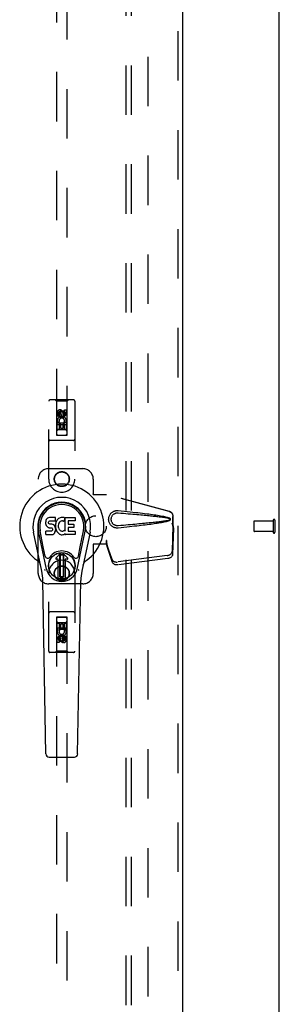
# Model space of a CAD drawing. Header units: inches. Extents: x 0 to 215, y 0 to 139.
# Tile 4 of 14: x 100.13 to 106.33, y 38.36 to 61.86. Entities that reach past the tile are written whole.
import ezdxf

# ---------------------------------------------------------------- set-up
doc = ezdxf.new("R2010")
doc.units = ezdxf.units.IN
doc.header["$LTSCALE"] = 11.804375
doc.header["$MEASUREMENT"] = 0
doc.linetypes.add('HIDDEN', pattern=[0.2, 0.1, -0.1])
doc.layers.get('0').update_dxf_attribs({"linetype": 'CONTINUOUS'})
for name, color, linetype in [('DEFAULT_2', 8, 'HIDDEN'), ('DOOR_ASSEMBLY', 7, 'CONTINUOUS'), ('SUBPANEL', 7, 'CONTINUOUS')]:
    doc.layers.add(name, color=color, linetype=linetype)

msp = doc.modelspace()

# ---------------------------------------------------------------- linework, layer by layer
at = {"color": 3, "linetype": 'Continuous'}
msp.add_line((106.325, 6.873), (106.325, 92.665), dxfattribs=at)
at = {"layer": 'DEFAULT_2', "color": 8, "linetype": 'HIDDEN'}
for p, q in [((103.2, 10.217), (103.2, 89.321)), ((105.721, 49.883), (105.721, 49.655)), ((106.178, 49.893), (105.731, 49.893)), ((106.178, 49.911), (106.178, 49.627)), ((106.221, 49.911), (106.221, 49.627)), ((106.178, 49.645), (105.731, 49.645))]:
    msp.add_line(p, q, dxfattribs=at)
for centre, radius, start, end in [((105.731, 49.883), 0.01, 90, 180), ((106.2, 49.911), 0.0215, 0, 180), ((105.731, 49.655), 0.01, 180, 270), ((106.2, 49.627), 0.0215, 180, 360)]:
    msp.add_arc(centre, radius, start, end, dxfattribs=at)
at = {"layer": 'DOOR_ASSEMBLY', "color": 8, "linetype": 'HIDDEN'}
for p, q in [((103.909, 89.915), (103.909, 9.623)), ((101.013, 88.942), (101.013, 51.94)), ((101.263, 51.94), (101.263, 88.942)), ((100.825, 50.894), (100.825, 52.752)), ((101.42, 52.782), (100.855, 52.782)), ((101.008, 52.752), (100.978, 52.782)), ((101.268, 52.752), (101.008, 52.752)), ((101.008, 52.752), (101.011, 51.942)), ((101.264, 51.942), (101.268, 52.752)), ((101.268, 52.752), (101.298, 52.782)), ((101.45, 52.752), (101.45, 50.894)), ((101.031, 52.392), (101.031, 52.484)), ((101.074, 52.484), (101.074, 52.392)), ((101.138, 52.514), (101.075, 52.477)), ((101.075, 52.477), (101.085, 52.472)), ((101.075, 52.477), (101.075, 52.405)), ((101.075, 52.405), (101.085, 52.411)), ((101.075, 52.405), (101.138, 52.369)), ((101.138, 52.502), (101.085, 52.472)), ((101.085, 52.472), (101.085, 52.411)), ((101.085, 52.411), (101.138, 52.381)), ((101.118, 52.456), (101.118, 52.484)), ((101.2, 52.477), (101.138, 52.514)), ((101.138, 52.514), (101.138, 52.502)), ((101.19, 52.472), (101.138, 52.502)), ((101.138, 52.381), (101.19, 52.411)), ((101.138, 52.369), (101.2, 52.405)), ((101.159, 52.498), (101.159, 52.452)), ((101.2, 52.477), (101.19, 52.472)), ((101.19, 52.411), (101.19, 52.472)), ((101.2, 52.405), (101.19, 52.411)), ((101.2, 52.405), (101.2, 52.477)), ((101.202, 52.548), (101.244, 52.548)), ((101.202, 52.456), (101.202, 52.548)), ((101.244, 52.548), (101.244, 52.456)), ((101.265, 52.192), (101.01, 52.192)), ((101.074, 52.392), (101.031, 52.392)), ((101.031, 52.236), (101.209, 52.236)), ((101.031, 52.08), (101.031, 52.236)), ((101.079, 52.26), (101.04, 52.243)), ((101.116, 52.193), (101.074, 52.193)), ((101.074, 52.193), (101.074, 52.08)), ((101.116, 52.101), (101.116, 52.193)), ((101.138, 52.369), (101.138, 52.381)), ((101.202, 52.193), (101.159, 52.193)), ((101.159, 52.193), (101.159, 52.101)), ((101.209, 52.236), (101.19, 52.249)), ((101.202, 52.08), (101.202, 52.193)), ((101.234, 52.239), (101.232, 52.236)), ((101.232, 52.236), (101.244, 52.236)), ((101.244, 52.236), (101.244, 52.08)), ((101.011, 51.942), (101.264, 51.942)), ((101.013, 51.943), (101.263, 51.943)), ((101.013, 51.94), (101.263, 51.94)), ((101.074, 52.08), (101.031, 52.08)), ((101.223, 52.067), (101.053, 52.067)), ((101.159, 52.101), (101.116, 52.101)), ((101.244, 52.08), (101.202, 52.08)), ((101.42, 51.817), (100.855, 51.817)), ((100.825, 51.144), (101.638, 51.144)), ((100.575, 48.644), (100.575, 50.894)), ((101.888, 50.894), (101.888, 50.541)), ((101.885, 50.524), (101.888, 50.541)), ((101.892, 50.524), (101.888, 50.541)), ((101.885, 50.524), (102.206, 50.524)), ((103.696, 50.122), (102.198, 50.524)), ((103.703, 50.122), (102.206, 50.524)), ((103.766, 49.853), (103.788, 49.771)), ((103.774, 49.853), (103.796, 49.771)), ((103.788, 49.771), (103.788, 50.001)), ((103.796, 49.771), (103.796, 50.001)), ((103.787, 49.783), (103.768, 49.168)), ((103.801, 49.712), (103.782, 49.097)), ((103.787, 49.783), (103.801, 49.712)), ((103.796, 49.771), (103.788, 49.771)), ((103.79, 49.799), (103.798, 49.743)), ((103.798, 49.743), (103.799, 49.732)), ((103.799, 49.732), (103.8, 49.722)), ((103.8, 49.722), (103.801, 49.712)), ((102.206, 49.432), (102.198, 49.432)), ((102.198, 49.432), (102.198, 49.344)), ((102.336, 48.974), (102.204, 49.358)), ((102.218, 49.286), (102.204, 49.358)), ((102.206, 49.432), (102.206, 49.344)), ((102.209, 49.353), (102.218, 49.286)), ((102.206, 49.344), (101.885, 49.344)), ((101.885, 49.344), (101.888, 49.327)), ((101.892, 49.344), (101.888, 49.327)), ((101.888, 49.327), (101.888, 48.644)), ((102.35, 48.903), (102.218, 49.286)), ((103.651, 49.069), (102.463, 48.916)), ((103.664, 48.998), (102.477, 48.845)), ((100.825, 46.787), (100.825, 48.644)), ((101.45, 48.644), (101.45, 46.787)), ((101.638, 48.394), (100.825, 48.394)), ((101.42, 47.722), (100.855, 47.722)), ((101.011, 47.597), (101.008, 46.787)), ((101.011, 47.597), (101.264, 47.597)), ((101.263, 47.598), (101.013, 47.598)), ((101.013, 47.598), (101.013, 10.597)), ((101.263, 47.595), (101.013, 47.595)), ((101.053, 47.472), (101.223, 47.472)), ((101.263, 10.597), (101.263, 47.598)), ((101.268, 46.787), (101.264, 47.597)), ((101.01, 47.347), (101.265, 47.347)), ((101.031, 47.459), (101.074, 47.459)), ((101.031, 47.303), (101.031, 47.459)), ((101.044, 47.303), (101.031, 47.303)), ((101.042, 47.299), (101.044, 47.303)), ((101.245, 47.303), (101.067, 47.303)), ((101.067, 47.303), (101.086, 47.29)), ((101.074, 47.459), (101.074, 47.345)), ((101.074, 47.345), (101.117, 47.345)), ((101.117, 47.438), (101.16, 47.438)), ((101.117, 47.345), (101.117, 47.438)), ((101.16, 47.438), (101.16, 47.345)), ((101.16, 47.345), (101.202, 47.345)), ((101.196, 47.278), (101.236, 47.295)), ((101.202, 47.459), (101.245, 47.459)), ((101.202, 47.345), (101.202, 47.459)), ((101.245, 47.459), (101.245, 47.303)), ((101.031, 46.99), (101.031, 47.083)), ((101.074, 47.083), (101.074, 46.99)), ((101.138, 47.169), (101.075, 47.133)), ((101.075, 47.133), (101.085, 47.127)), ((101.075, 47.133), (101.075, 47.061)), ((101.075, 47.061), (101.085, 47.067)), ((101.075, 47.061), (101.138, 47.025)), ((101.138, 47.158), (101.085, 47.127)), ((101.085, 47.127), (101.085, 47.067)), ((101.085, 47.067), (101.138, 47.036)), ((101.117, 47.04), (101.117, 47.086)), ((101.2, 47.133), (101.138, 47.169)), ((101.138, 47.169), (101.138, 47.158)), ((101.19, 47.127), (101.138, 47.158)), ((101.138, 47.036), (101.19, 47.067)), ((101.138, 47.025), (101.2, 47.061)), ((101.138, 47.025), (101.138, 47.036)), ((101.158, 47.083), (101.158, 47.054)), ((101.2, 47.133), (101.19, 47.127)), ((101.19, 47.067), (101.19, 47.127)), ((101.2, 47.061), (101.19, 47.067)), ((101.2, 47.061), (101.2, 47.133)), ((101.202, 47.146), (101.245, 47.146)), ((101.202, 47.054), (101.202, 47.146)), ((101.245, 47.146), (101.245, 47.054)), ((101.008, 46.787), (100.978, 46.757)), ((101.268, 46.787), (101.008, 46.787)), ((101.074, 46.99), (101.031, 46.99)), ((101.268, 46.787), (101.298, 46.757)), ((101.42, 46.757), (100.855, 46.757))]:
    msp.add_line(p, q, dxfattribs=at)
at = {"layer": 'DOOR_ASSEMBLY', "color": 3, "linetype": 'Continuous'}
msp.add_line((104.013, 89.915), (104.013, 9.623), dxfattribs=at)
at = {"layer": 'DOOR_ASSEMBLY', "color": 7, "linetype": 'Continuous'}
for p, q in [((100.754, 49.883), (100.752, 49.86)), ((100.752, 49.86), (100.753, 49.836)), ((100.753, 49.836), (100.757, 49.812)), ((100.759, 49.907), (100.754, 49.883)), ((100.768, 49.929), (100.759, 49.907)), ((100.782, 49.949), (100.768, 49.929)), ((100.79, 49.957), (100.782, 49.949)), ((100.8, 49.964), (100.79, 49.957)), ((100.821, 49.973), (100.8, 49.964)), ((100.845, 49.981), (100.821, 49.973)), ((100.823, 49.848), (100.824, 49.863)), ((100.824, 49.841), (100.823, 49.848)), ((100.824, 49.863), (100.826, 49.878)), ((100.826, 49.833), (100.824, 49.841)), ((100.826, 49.878), (100.829, 49.885)), ((100.83, 49.827), (100.826, 49.833)), ((100.829, 49.885), (100.834, 49.89)), ((100.837, 49.823), (100.83, 49.827)), ((100.834, 49.89), (100.849, 49.894)), ((100.851, 49.819), (100.837, 49.823)), ((100.984, 49.981), (100.845, 49.981)), ((100.849, 49.894), (100.864, 49.895)), ((100.864, 49.895), (100.977, 49.895)), ((100.977, 49.895), (100.982, 49.896)), ((100.982, 49.896), (100.984, 49.901)), ((100.986, 49.938), (100.984, 49.981)), ((100.984, 49.901), (100.985, 49.914)), ((100.985, 49.914), (100.986, 49.938)), ((100.993, 49.839), (100.989, 49.817)), ((100.999, 49.86), (100.993, 49.839)), ((101.007, 49.881), (100.999, 49.86)), ((101.018, 49.9), (101.007, 49.881)), ((101.031, 49.918), (101.018, 49.9)), ((101.046, 49.935), (101.031, 49.918)), ((101.062, 49.95), (101.046, 49.935)), ((101.061, 49.827), (101.057, 49.815)), ((101.067, 49.839), (101.061, 49.827)), ((101.08, 49.963), (101.062, 49.95)), ((101.081, 49.862), (101.067, 49.839)), ((101.101, 49.972), (101.08, 49.963)), ((101.089, 49.873), (101.081, 49.862)), ((101.1, 49.88), (101.089, 49.873)), ((101.125, 49.891), (101.1, 49.88)), ((101.123, 49.977), (101.101, 49.972)), ((101.145, 49.979), (101.123, 49.977)), ((101.138, 49.894), (101.125, 49.891)), ((101.151, 49.894), (101.138, 49.894)), ((101.167, 49.979), (101.145, 49.979)), ((101.164, 49.891), (101.151, 49.894)), ((101.177, 49.886), (101.164, 49.891)), ((101.178, 49.977), (101.167, 49.979)), ((101.189, 49.974), (101.178, 49.977)), ((101.209, 49.956), (101.183, 49.888)), ((101.207, 49.962), (101.189, 49.974)), ((101.218, 49.979), (101.454, 49.979)), ((101.218, 49.653), (101.218, 49.979)), ((101.288, 49.891), (101.288, 49.823)), ((101.454, 49.895), (101.292, 49.895)), ((101.459, 49.974), (101.459, 49.9)), ((100.661, 48.7), (100.464, 49.626)), ((100.772, 48.747), (100.58, 49.65)), ((100.628, 49.424), (100.583, 49.651)), ((100.695, 49.277), (100.621, 49.658)), ((100.754, 49.574), (100.754, 49.649)), ((100.757, 49.812), (100.765, 49.79)), ((100.818, 49.654), (100.759, 49.653)), ((100.765, 49.79), (100.778, 49.77)), ((100.778, 49.77), (100.794, 49.753)), ((100.794, 49.753), (100.814, 49.74)), ((100.814, 49.74), (100.825, 49.735)), ((100.879, 49.654), (100.818, 49.654)), ((100.825, 49.735), (100.837, 49.733)), ((100.837, 49.733), (100.884, 49.733)), ((100.875, 49.82), (100.851, 49.819)), ((100.899, 49.818), (100.875, 49.82)), ((100.894, 49.655), (100.879, 49.654)), ((100.884, 49.733), (100.892, 49.732)), ((100.892, 49.732), (100.899, 49.73)), ((100.901, 49.659), (100.894, 49.655)), ((100.922, 49.813), (100.899, 49.818)), ((100.899, 49.73), (100.905, 49.725)), ((100.906, 49.664), (100.901, 49.659)), ((100.905, 49.725), (100.91, 49.719)), ((100.915, 49.676), (100.906, 49.664)), ((100.91, 49.719), (100.916, 49.706)), ((100.918, 49.683), (100.915, 49.676)), ((100.916, 49.706), (100.919, 49.691)), ((100.919, 49.691), (100.918, 49.683)), ((100.933, 49.809), (100.922, 49.813)), ((100.926, 49.575), (100.946, 49.589)), ((100.943, 49.802), (100.933, 49.809)), ((100.96, 49.785), (100.943, 49.802)), ((100.946, 49.589), (100.963, 49.605)), ((100.973, 49.765), (100.96, 49.785)), ((100.963, 49.605), (100.97, 49.615)), ((100.97, 49.615), (100.975, 49.626)), ((100.983, 49.743), (100.973, 49.765)), ((100.975, 49.626), (100.984, 49.649)), ((100.989, 49.72), (100.983, 49.743)), ((100.989, 49.817), (100.984, 49.772)), ((100.984, 49.772), (100.985, 49.75)), ((100.984, 49.649), (100.99, 49.672)), ((100.985, 49.75), (100.988, 49.728)), ((100.988, 49.728), (100.993, 49.706)), ((100.992, 49.696), (100.989, 49.72)), ((100.99, 49.672), (100.992, 49.696)), ((100.993, 49.706), (101, 49.685)), ((101, 49.685), (101.021, 49.646)), ((101.021, 49.646), (101.034, 49.627)), ((101.034, 49.627), (101.048, 49.611)), ((101.048, 49.611), (101.065, 49.596)), ((101.054, 49.788), (101.053, 49.761)), ((101.053, 49.761), (101.055, 49.748)), ((101.057, 49.815), (101.054, 49.788)), ((101.055, 49.748), (101.058, 49.735)), ((101.058, 49.735), (101.068, 49.71)), ((101.065, 49.596), (101.082, 49.582)), ((101.068, 49.71), (101.081, 49.687)), ((101.081, 49.687), (101.09, 49.677)), ((101.09, 49.677), (101.1, 49.668)), ((101.1, 49.668), (101.111, 49.661)), ((101.111, 49.661), (101.124, 49.656)), ((101.124, 49.656), (101.137, 49.654)), ((101.137, 49.654), (101.15, 49.653)), ((101.15, 49.653), (101.163, 49.655)), ((101.163, 49.655), (101.176, 49.659)), ((101.176, 49.659), (101.188, 49.665)), ((101.188, 49.665), (101.199, 49.672)), ((101.19, 49.575), (101.209, 49.586)), ((101.206, 49.671), (101.218, 49.653)), ((101.22, 49.587), (101.209, 49.587)), ((101.209, 49.586), (101.209, 49.587)), ((101.22, 49.574), (101.22, 49.587)), ((101.289, 49.732), (101.289, 49.655)), ((101.292, 49.819), (101.424, 49.819)), ((101.424, 49.737), (101.294, 49.737)), ((101.294, 49.65), (101.455, 49.65)), ((101.428, 49.814), (101.428, 49.741)), ((101.46, 49.646), (101.46, 49.574)), ((101.504, 48.747), (101.696, 49.65)), ((101.58, 49.277), (101.655, 49.658)), ((101.812, 49.626), (101.614, 48.7)), ((101.648, 49.424), (101.692, 49.651)), ((100.759, 49.569), (100.903, 49.569)), ((100.903, 49.569), (100.915, 49.571)), ((100.915, 49.571), (100.926, 49.575)), ((101.082, 49.582), (101.092, 49.577)), ((101.092, 49.577), (101.103, 49.573)), ((101.103, 49.573), (101.124, 49.567)), ((101.124, 49.567), (101.146, 49.565)), ((101.146, 49.565), (101.169, 49.568)), ((101.169, 49.568), (101.19, 49.575)), ((101.455, 49.569), (101.224, 49.569)), ((100.743, 49.052), (100.695, 49.277)), ((101, 49.016), (101.11, 49.126)), ((101.11, 49.126), (101, 49.016)), ((101.276, 49.016), (101.166, 49.126)), ((101.166, 49.126), (101.276, 49.016)), ((101.533, 49.052), (101.58, 49.277)), ((101.055, 48.982), (101.014, 48.982)), ((101.055, 48.982), (101.014, 48.982)), ((101.055, 48.982), (101.055, 48.982)), ((101.055, 48.523), (101.055, 48.982)), ((101.055, 48.523), (101.055, 48.982)), ((101.095, 49.088), (101.108, 49.102)), ((101.108, 49.075), (101.095, 49.088)), ((101.095, 48.561), (101.095, 49.088)), ((101.108, 49.102), (101.167, 49.102)), ((101.108, 49.102), (101.122, 49.088)), ((101.122, 49.088), (101.108, 49.075)), ((101.108, 48.575), (101.108, 49.075)), ((101.122, 49.088), (101.154, 49.088)), ((101.154, 49.088), (101.167, 49.102)), ((101.167, 49.075), (101.154, 49.088)), ((101.167, 49.102), (101.181, 49.088)), ((101.181, 49.088), (101.167, 49.075)), ((101.167, 49.075), (101.167, 48.575)), ((101.181, 49.088), (101.181, 48.561)), ((101.262, 48.982), (101.22, 48.982)), ((101.221, 48.982), (101.22, 48.982)), ((101.22, 48.982), (101.22, 48.523)), ((101.262, 48.982), (101.221, 48.982)), ((101.221, 48.982), (101.221, 48.523)), ((100.759, 44.335), (100.687, 48.474)), ((101.095, 48.561), (101.108, 48.575)), ((101.109, 48.547), (101.095, 48.561)), ((101.108, 48.575), (101.122, 48.561)), ((101.122, 48.561), (101.109, 48.547)), ((101.167, 48.547), (101.109, 48.547)), ((101.154, 48.561), (101.122, 48.561)), ((101.154, 48.561), (101.167, 48.575)), ((101.167, 48.547), (101.154, 48.561)), ((101.167, 48.575), (101.181, 48.561)), ((101.181, 48.561), (101.167, 48.547)), ((101.516, 44.335), (101.589, 48.474)), ((100.838, 44.257), (101.438, 44.257))]:
    msp.add_line(p, q, dxfattribs=at)
at = {"layer": 'DOOR_ASSEMBLY', "color": 8, "linetype": 'HIDDEN'}
for points in [[(102.482, 49.726), (102.469, 49.725), (102.456, 49.725), (102.443, 49.726), (102.43, 49.728), (102.417, 49.73), (102.405, 49.733), (102.393, 49.737), (102.381, 49.742), (102.369, 49.747), (102.358, 49.754), (102.346, 49.761), (102.335, 49.769), (102.323, 49.779), (102.312, 49.79), (102.301, 49.803), (102.291, 49.817), (102.282, 49.832), (102.274, 49.848), (102.267, 49.865), (102.262, 49.882), (102.258, 49.899), (102.256, 49.916), (102.255, 49.933), (102.256, 49.951), (102.258, 49.968), (102.261, 49.985), (102.266, 50.002), (102.273, 50.019), (102.281, 50.035), (102.29, 50.05), (102.3, 50.064), (102.311, 50.077), (102.322, 50.089), (102.334, 50.098), (102.345, 50.107), (102.357, 50.114), (102.368, 50.121), (102.38, 50.126), (102.392, 50.131), (102.404, 50.135), (102.417, 50.138), (102.43, 50.141), (102.443, 50.142)], [(102.482, 49.78), (102.472, 49.779), (102.463, 49.779), (102.454, 49.78), (102.444, 49.781), (102.435, 49.783), (102.426, 49.786), (102.417, 49.789), (102.408, 49.792), (102.4, 49.796), (102.392, 49.801), (102.384, 49.806), (102.375, 49.812), (102.367, 49.819), (102.359, 49.827), (102.351, 49.836), (102.344, 49.846), (102.337, 49.857), (102.332, 49.868), (102.327, 49.88), (102.323, 49.891), (102.321, 49.902), (102.319, 49.913), (102.318, 49.923), (102.317, 49.933), (102.318, 49.944), (102.319, 49.954), (102.32, 49.965), (102.323, 49.976), (102.326, 49.987), (102.331, 49.998), (102.336, 50.009), (102.343, 50.02), (102.35, 50.031), (102.358, 50.04), (102.366, 50.048), (102.374, 50.055), (102.383, 50.062), (102.391, 50.067), (102.399, 50.072), (102.408, 50.076), (102.417, 50.08), (102.425, 50.083), (102.435, 50.085), (102.444, 50.087), (102.453, 50.088), (102.463, 50.089), (102.472, 50.089), (102.482, 50.089)], [(102.443, 50.142), (102.456, 50.143), (102.469, 50.143), (102.482, 50.142)], [(102.482, 50.142), (102.557, 50.135), (102.63, 50.127), (102.7, 50.12), (102.767, 50.113), (102.831, 50.106), (102.892, 50.099), (102.951, 50.093), (103.008, 50.086), (103.062, 50.08), (103.114, 50.073), (103.164, 50.067), (103.212, 50.061), (103.257, 50.055), (103.301, 50.049), (103.343, 50.043), (103.384, 50.037), (103.422, 50.031), (103.459, 50.025), (103.495, 50.019), (103.528, 50.013), (103.561, 50.006), (103.591, 50), (103.621, 49.993), (103.649, 49.986), (103.675, 49.978), (103.7, 49.969)], [(102.482, 50.089), (102.545, 50.083), (102.606, 50.078), (102.665, 50.073), (102.722, 50.068), (102.777, 50.064), (102.83, 50.059), (102.881, 50.054), (102.93, 50.05), (102.976, 50.046), (103.021, 50.042), (103.064, 50.038), (103.106, 50.034), (103.145, 50.03), (103.183, 50.026), (103.219, 50.023), (103.253, 50.019), (103.286, 50.016), (103.317, 50.013), (103.347, 50.009), (103.377, 50.006), (103.405, 50.003), (103.432, 50), (103.46, 49.997), (103.486, 49.993), (103.513, 49.99), (103.54, 49.986), (103.567, 49.983), (103.594, 49.979), (103.621, 49.974), (103.647, 49.97), (103.674, 49.964), (103.7, 49.958)], [(103.696, 50.122), (103.709, 50.118), (103.721, 50.112), (103.733, 50.105), (103.743, 50.097), (103.753, 50.088), (103.762, 50.077), (103.77, 50.066), (103.776, 50.054), (103.781, 50.041), (103.785, 50.028), (103.787, 50.015), (103.788, 50.001)], [(103.796, 50.001), (103.795, 50.015), (103.793, 50.028), (103.789, 50.041), (103.784, 50.054), (103.778, 50.066), (103.77, 50.077), (103.761, 50.088), (103.751, 50.097), (103.74, 50.105), (103.729, 50.112), (103.716, 50.118), (103.703, 50.122)], [(103.7, 49.91), (103.674, 49.904), (103.647, 49.899), (103.621, 49.894), (103.594, 49.89), (103.567, 49.886), (103.54, 49.882), (103.514, 49.879), (103.487, 49.875), (103.46, 49.872), (103.433, 49.869), (103.405, 49.865), (103.377, 49.862), (103.348, 49.859), (103.318, 49.856), (103.287, 49.853), (103.254, 49.849), (103.22, 49.846), (103.184, 49.842), (103.146, 49.839), (103.107, 49.835), (103.065, 49.831), (103.022, 49.827), (102.977, 49.823), (102.93, 49.818), (102.881, 49.814), (102.831, 49.81), (102.778, 49.805), (102.723, 49.8), (102.666, 49.795), (102.607, 49.79), (102.545, 49.785), (102.482, 49.78)], [(103.7, 49.899), (103.677, 49.891), (103.653, 49.884), (103.628, 49.877), (103.602, 49.871), (103.574, 49.865), (103.545, 49.859), (103.514, 49.853), (103.482, 49.847), (103.449, 49.842), (103.415, 49.836), (103.379, 49.831), (103.341, 49.825), (103.302, 49.819), (103.262, 49.814), (103.219, 49.808), (103.175, 49.803), (103.129, 49.797), (103.081, 49.791), (103.031, 49.785), (102.98, 49.779), (102.926, 49.773), (102.87, 49.767), (102.811, 49.76), (102.75, 49.754), (102.687, 49.747), (102.621, 49.74), (102.553, 49.733), (102.482, 49.726)], [(103.7, 49.969), (103.706, 49.966), (103.711, 49.962), (103.716, 49.958), (103.72, 49.952), (103.722, 49.947), (103.724, 49.941), (103.724, 49.934), (103.724, 49.928), (103.722, 49.922), (103.72, 49.916), (103.716, 49.911), (103.712, 49.906), (103.706, 49.902), (103.7, 49.899)], [(103.7, 49.958), (103.705, 49.956), (103.71, 49.954), (103.714, 49.951), (103.717, 49.947), (103.719, 49.943), (103.72, 49.939), (103.721, 49.934), (103.72, 49.929), (103.719, 49.925), (103.716, 49.921), (103.713, 49.917), (103.71, 49.914), (103.705, 49.912), (103.7, 49.91)], [(103.766, 49.853), (103.772, 49.833), (103.777, 49.814), (103.782, 49.795), (103.788, 49.777), (103.793, 49.759), (103.798, 49.743)], [(103.774, 49.853), (103.776, 49.843), (103.779, 49.834), (103.782, 49.825), (103.784, 49.816), (103.787, 49.807), (103.79, 49.799)], [(103.79, 49.799), (103.789, 49.796), (103.789, 49.793), (103.788, 49.791), (103.788, 49.788), (103.788, 49.785), (103.787, 49.783)], [(102.198, 49.432), (102.201, 49.411), (102.203, 49.391), (102.206, 49.372), (102.209, 49.353)], [(102.205, 49.373), (102.205, 49.368), (102.205, 49.365), (102.205, 49.362), (102.205, 49.36), (102.204, 49.358)], [(102.206, 49.432), (102.206, 49.421), (102.205, 49.391)], [(102.205, 49.391), (102.205, 49.382), (102.205, 49.373)], [(102.213, 49.325), (102.211, 49.336), (102.209, 49.353), (102.207, 49.369), (102.206, 49.383), (102.206, 49.396), (102.206, 49.404)], [(103.651, 49.069), (103.666, 49.071), (103.681, 49.075), (103.695, 49.081), (103.709, 49.087), (103.722, 49.095), (103.733, 49.103), (103.743, 49.113), (103.752, 49.123), (103.759, 49.134), (103.764, 49.145), (103.767, 49.156), (103.768, 49.168)], [(102.336, 48.974), (102.341, 48.964), (102.346, 48.955), (102.353, 48.947), (102.362, 48.939), (102.372, 48.932), (102.383, 48.927), (102.395, 48.922), (102.407, 48.918), (102.421, 48.916), (102.435, 48.915), (102.449, 48.915), (102.463, 48.916)], [(102.477, 48.845), (102.462, 48.844), (102.448, 48.844), (102.434, 48.845), (102.421, 48.847), (102.408, 48.851), (102.396, 48.856), (102.385, 48.861), (102.376, 48.868), (102.367, 48.876), (102.36, 48.884), (102.354, 48.893), (102.35, 48.903)], [(103.782, 49.097), (103.78, 49.085), (103.777, 49.074), (103.772, 49.063), (103.765, 49.052), (103.757, 49.042), (103.747, 49.032), (103.735, 49.024), (103.723, 49.016), (103.709, 49.01), (103.695, 49.004), (103.68, 49), (103.664, 48.998)]]:
    msp.add_lwpolyline(points, dxfattribs=at)
at = {"layer": 'DOOR_ASSEMBLY', "color": 7, "linetype": 'Continuous'}
for points in [[(100.74, 48.716), (100.738, 48.722), (100.736, 48.727), (100.735, 48.733), (100.734, 48.739)], [(101.542, 48.739), (101.541, 48.733), (101.54, 48.727), (101.538, 48.722), (101.536, 48.716)]]:
    msp.add_lwpolyline(points, dxfattribs=at)
at = {"layer": 'DOOR_ASSEMBLY', "color": 8, "linetype": 'HIDDEN'}
for centre, radius in [((101.138, 52.442), 0.085), ((101.138, 52.442), 0.0845), ((101.138, 50.894), 0.18), ((101.138, 50.894), 0.172), ((101.138, 48.644), 0.18), ((101.138, 48.644), 0.172), ((101.138, 47.097), 0.085), ((101.138, 47.097), 0.0845)]:
    msp.add_circle(centre, radius, dxfattribs=at)
at = {"layer": 'DOOR_ASSEMBLY', "color": 7, "linetype": 'Continuous'}
for radius in [0.317, 0.313]:
    msp.add_circle((101.138, 48.825), radius, dxfattribs=at)
at = {"layer": 'DOOR_ASSEMBLY', "color": 8, "linetype": 'HIDDEN'}
for centre, radius, start, end in [((100.855, 52.752), 0.03, 90, 180), ((101.42, 52.752), 0.03, 0, 90), ((101.096, 52.484), 0.0644, 12.2995, 180.0775), ((101.096, 52.484), 0.0219, 359.9011, 180), ((101.181, 52.456), 0.0635, 180, 360), ((101.18, 52.456), 0.0219, 190.307, 360), ((101.138, 52.285), 0.107, 334.2636, 203.4027), ((101.138, 52.285), 0.0639, 324.8895, 203.4026), ((101.053, 52.027), 0.04, 90, 180), ((101.053, 51.982), 0.04, 180, 270), ((101.223, 52.027), 0.04, 0, 90), ((101.223, 51.982), 0.04, 270, 360), ((100.855, 51.847), 0.03, 180, 270), ((101.42, 51.847), 0.03, 270, 360), ((100.825, 50.894), 0.25, 90, 180), ((101.638, 50.894), 0.25, 0, 90), ((101.138, 50.894), 0.312, 180, 360), ((101.138, 48.644), 0.312, 0, 180), ((100.825, 48.644), 0.25, 180, 270), ((101.638, 48.644), 0.25, 270, 360), ((100.855, 47.692), 0.03, 90, 180), ((101.42, 47.692), 0.03, 0, 90), ((101.053, 47.557), 0.04, 90, 180), ((101.053, 47.512), 0.04, 180, 270), ((101.223, 47.557), 0.04, 0, 90), ((101.223, 47.512), 0.04, 270, 360), ((101.138, 47.253), 0.107, 154.2636, 23.4027), ((101.138, 47.253), 0.0639, 144.8895, 23.4026), ((101.095, 47.083), 0.0635, 0, 180), ((101.096, 47.083), 0.0219, 10.307, 180), ((101.18, 47.054), 0.0644, 192.2995, 0.0775), ((101.18, 47.054), 0.0219, 179.9011, 360), ((100.855, 46.787), 0.03, 180, 270), ((101.42, 46.787), 0.03, 270, 360)]:
    msp.add_arc(centre, radius, start, end, dxfattribs=at)
at = {"layer": 'DOOR_ASSEMBLY', "color": 7, "linetype": 'Continuous'}
for centre, radius, start, end in [((101.138, 49.769), 1.004, 305.5066, 234.4934), ((101.138, 49.769), 0.689, 347.9703, 192.0297), ((101.138, 49.769), 0.571, 347.9703, 192.0297), ((101.138, 49.759), 0.527, 348.9402, 191.0594), ((101.179, 49.89), 0.00448, 246.1578, 339.0016), ((101.205, 49.958), 0.00448, 339.0016, 51.8729), ((101.292, 49.891), 0.00448, 90, 180), ((101.292, 49.823), 0.00448, 180, 270), ((101.454, 49.974), 0.00448, 0, 90), ((101.454, 49.9), 0.00448, 270, 360), ((100.759, 49.649), 0.00448, 90, 180.0119), ((101.202, 49.668), 0.00448, 34.0893, 127.3444), ((101.294, 49.732), 0.00448, 90, 180), ((101.294, 49.655), 0.00448, 180, 270), ((101.424, 49.814), 0.00448, 0, 90), ((101.424, 49.741), 0.00448, 270, 360), ((101.455, 49.646), 0.00448, 0, 90), ((100.759, 49.574), 0.00483, 180, 270), ((101.224, 49.574), 0.00448, 180, 270), ((101.455, 49.574), 0.00448, 270, 360), ((101.138, 48.825), 0.354, 35.4237, 144.5763), ((101.138, 49.098), 0.0394, 45, 135), ((101.138, 49.098), 0.0392, 45, 135), ((100.441, 48.792), 0.197, 12.0297, 54.4934), ((100.801, 49.064), 0.0591, 192.0297, 324.5763), ((101.014, 49.002), 0.0197, 135, 270), ((101.014, 49.002), 0.0195, 135, 270), ((101.262, 49.002), 0.0197, 270, 45), ((101.262, 49.002), 0.0195, 270, 45), ((101.475, 49.064), 0.0591, 215.4237, 347.9703), ((101.835, 48.792), 0.197, 125.5066, 167.9703), ((99.506, 48.453), 1.181, 1, 12.0297), ((101.138, 48.825), 0.374, 192.0297, 347.9703), ((102.77, 48.453), 1.181, 167.9703, 179), ((101.138, 48.825), 0.313, 254.7027, 285.2973), ((100.838, 44.336), 0.0787, 181, 270), ((101.438, 44.336), 0.0787, 270, 359)]:
    msp.add_arc(centre, radius, start, end, dxfattribs=at)
msp.add_ellipse((101.138, 49.759), major_axis=(0, 0.565), ratio=0.999848, start_param=-1.76365, end_param=1.76365, dxfattribs=at)
at = {"layer": 'SUBPANEL', "color": 8, "linetype": 'HIDDEN'}
for p, q in [((102.669, 86.738), (102.669, 12.8)), ((102.794, 86.738), (102.794, 12.8))]:
    msp.add_line(p, q, dxfattribs=at)
msp.add_circle((101.95, 49.769), 0.25, dxfattribs=at)

doc.saveas('drawing.dxf')
